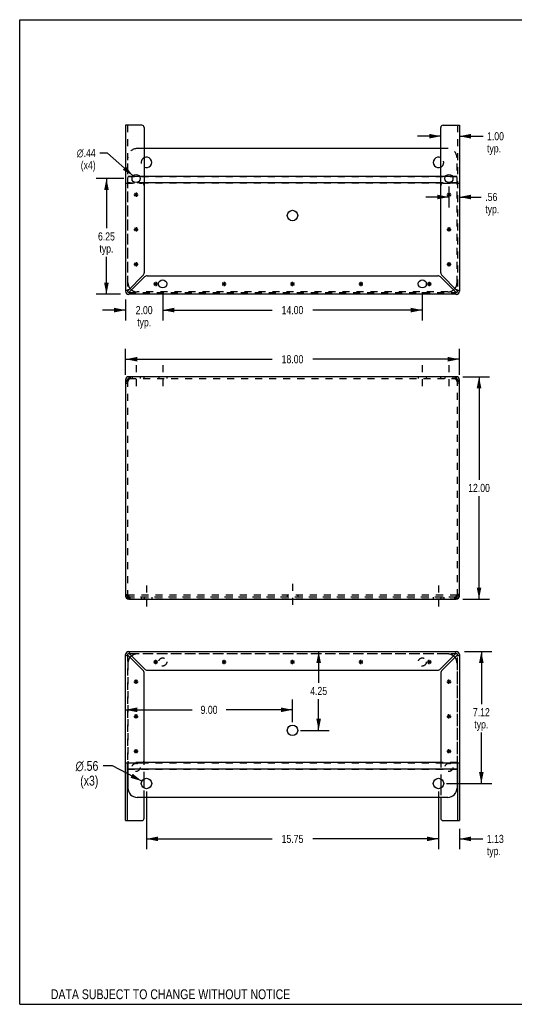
# Model space of a CAD drawing. Header units: inches. Extents: x 0 to 68.8, y 0 to 53.1.
# Tile 1 of 2: x 0 to 26.7, y 0 to 53.1. Entities that reach past the tile are written whole.
import ezdxf

# ---------------------------------------------------------------- set-up
doc = ezdxf.new("R2010")
doc.units = ezdxf.units.IN
doc.header["$LTSCALE"] = 3.78125
doc.header["$MEASUREMENT"] = 0
doc.linetypes.add('DASHED', pattern=[0.2, 0.1, -0.1])
doc.linetypes.add('HIDDEN', pattern=[0.2, 0.1, -0.1])
doc.layers.get('0').update_dxf_attribs({"linetype": 'CONTINUOUS'})
doc.layers.add('DEFAULT_2', color=8, linetype='HIDDEN')
doc.layers.add('DIMENSIONS', color=7, linetype='CONTINUOUS')
doc.styles.get("Standard").update_dxf_attribs({"font": 'txt', "width": 0.8})
doc.styles.add('TEXTSTYLE_1', font='gdt', dxfattribs={"width": 0.8})
doc.dimstyles.new('DIMSTYLE_1', dxfattribs={"dimtxt": 0.4375, "dimasz": 0.625, "dimexe": 0.09, "dimexo": 0.07, "dimgap": 0.035, "dimtad": 0, "dimtih": 1, "dimtoh": 1, "dimzin": 4, "dimdsep": 46, "dimtxsty": 'Standard', "dimblk": '_FILLED', "dimblk1": '_FILLED', "dimblk2": '_FILLED', "dimcen": 0.09, "dimadec": 0, "dimazin": 0, "dimtfac": 1, "dimtofl": 0, "dimtmove": 0, "dimatfit": 3, "dimldrblk": '_FILLED', "dimfxl": 0, "dimtolj": 1, "dimtzin": 4, "dimarcsym": 0})
doc.dimstyles.new('DIMSTYLE_2', dxfattribs={"dimtxt": 0.53125, "dimasz": 0.625, "dimexe": 0.09, "dimexo": 0.07, "dimgap": 0.09, "dimtad": 0, "dimtih": 1, "dimtoh": 1, "dimzin": 4, "dimdsep": 46, "dimtxsty": 'Standard', "dimblk": '_FILLED', "dimblk1": '_FILLED', "dimblk2": '_FILLED', "dimcen": 0.09, "dimadec": 0, "dimazin": 0, "dimtfac": 1, "dimtofl": 0, "dimtmove": 0, "dimatfit": 3, "dimldrblk": '_FILLED', "dimfxl": 0, "dimtolj": 1, "dimtzin": 4, "dimarcsym": 0})
doc.dimstyles.new('DIMSTYLE_3', dxfattribs={"dimtxt": 0.4375, "dimasz": 0.625, "dimexe": 0.09, "dimexo": 0.07, "dimgap": 0.09, "dimtad": 0, "dimtih": 1, "dimtoh": 1, "dimzin": 4, "dimdsep": 46, "dimtxsty": 'Standard', "dimblk": '_FILLED', "dimblk1": '_FILLED', "dimblk2": '_FILLED', "dimcen": 0.09, "dimadec": 0, "dimazin": 0, "dimtfac": 1, "dimtofl": 0, "dimtmove": 0, "dimatfit": 3, "dimldrblk": '_FILLED', "dimfxl": 0, "dimtolj": 1, "dimtzin": 4, "dimarcsym": 0})

# ---------------------------------------------------------------- blocks, each defined once
blk = doc.blocks.new('_FILLED')
at = {"color": 0, "linetype": 'ByBlock'}
blk.add_solid([(0, 0), (-1, 0.2), (-1, -0.2)], dxfattribs=at)
blk = doc.blocks.new('*D1')
at = {"layer": 'DIMENSIONS', "color": 2, "linetype": 'Continuous'}
for p, q in [((5.714, 33.958), (5.714, 35.367)), ((23.714, 33.958), (23.714, 35.367)), ((5.714, 34.805), (13.621, 34.805)), ((23.714, 34.805), (15.808, 34.805))]:
    blk.add_line(p, q, dxfattribs=at)
at = {"layer": 'DIMENSIONS', "color": 2, "linetype": 'Continuous', "xscale": 0.625, "yscale": 0.625, "zscale": 0.625, "rotation": 180}
blk.add_blockref('_FILLED', (5.714, 34.805), dxfattribs=at)
at = {"layer": 'DIMENSIONS', "color": 2, "linetype": 'Continuous', "xscale": 0.625, "yscale": 0.625, "zscale": 0.625}
blk.add_blockref('_FILLED', (23.714, 34.805), dxfattribs=at)
at = {"layer": 'DIMENSIONS', "color": 2, "linetype": 'Continuous', "insert": (14.714, 35.024), "char_height": 0.4375, "width": 1.75, "attachment_point": 2, "line_spacing_factor": 0.9}
blk.add_mtext('18.00', dxfattribs=at)
blk = doc.blocks.new('*D2')
at = {"layer": 'DIMENSIONS', "color": 2, "linetype": 'Continuous'}
for p, q in [((23.909, 33.861), (25.339, 33.861)), ((24.776, 33.861), (24.776, 28.299)), ((24.776, 21.861), (24.776, 27.424)), ((23.909, 21.861), (25.339, 21.861))]:
    blk.add_line(p, q, dxfattribs=at)
at = {"layer": 'DIMENSIONS', "color": 2, "linetype": 'Continuous', "xscale": 0.625, "yscale": 0.625, "zscale": 0.625}
for p, rotation in [((24.776, 33.861), 90), ((24.776, 21.861), 270)]:
    blk.add_blockref('_FILLED', p, dxfattribs=dict(at, rotation=rotation))
at = {"layer": 'DIMENSIONS', "color": 2, "linetype": 'Continuous', "insert": (24.776, 28.08), "char_height": 0.4375, "width": 1.75, "attachment_point": 2, "line_spacing_factor": 0.9}
blk.add_mtext('12.00', dxfattribs=at)
blk = doc.blocks.new('*D5')
at = {"layer": 'DIMENSIONS', "color": 2, "linetype": 'Continuous'}
for p, q in [((16.125, 19.033), (16.125, 17.345)), ((16.125, 14.782), (16.125, 16.47)), ((15.152, 14.782), (16.688, 14.782))]:
    blk.add_line(p, q, dxfattribs=at)
at = {"layer": 'DIMENSIONS', "color": 2, "linetype": 'Continuous', "xscale": 0.625, "yscale": 0.625, "zscale": 0.625}
for p, rotation in [((16.125, 19.033), 90), ((16.125, 14.782), 270)]:
    blk.add_blockref('_FILLED', p, dxfattribs=dict(at, rotation=rotation))
at = {"layer": 'DIMENSIONS', "color": 2, "linetype": 'Continuous', "insert": (16.125, 17.126), "char_height": 0.4375, "width": 1.4, "attachment_point": 2, "line_spacing_factor": 0.9}
blk.add_mtext('4.25', dxfattribs=at)
blk = doc.blocks.new('*D6')
at = {"layer": 'DIMENSIONS', "color": 2, "linetype": 'Continuous'}
for p, q in [((14.714, 15.219), (14.714, 16.452)), ((5.714, 15.89), (9.296, 15.89)), ((14.714, 15.89), (11.133, 15.89))]:
    blk.add_line(p, q, dxfattribs=at)
at = {"layer": 'DIMENSIONS', "color": 2, "linetype": 'Continuous', "xscale": 0.625, "yscale": 0.625, "zscale": 0.625, "rotation": 180}
blk.add_blockref('_FILLED', (5.714, 15.89), dxfattribs=at)
at = {"layer": 'DIMENSIONS', "color": 2, "linetype": 'Continuous', "xscale": 0.625, "yscale": 0.625, "zscale": 0.625}
blk.add_blockref('_FILLED', (14.714, 15.89), dxfattribs=at)
at = {"layer": 'DIMENSIONS', "color": 2, "linetype": 'Continuous', "insert": (10.214, 16.108), "char_height": 0.4375, "width": 1.4, "attachment_point": 2, "line_spacing_factor": 0.9}
blk.add_mtext('9.00', dxfattribs=at)
blk = doc.blocks.new('*D7')
at = {"layer": 'DIMENSIONS', "color": 2, "linetype": 'Continuous'}
for p, q in [((22.589, 11.477), (22.589, 8.362)), ((23.714, 9.472), (23.714, 8.362)), ((22.589, 8.925), (21.339, 8.925)), ((23.714, 8.925), (24.98, 8.925))]:
    blk.add_line(p, q, dxfattribs=at)
at = {"layer": 'DIMENSIONS', "color": 2, "linetype": 'Continuous', "xscale": 0.625, "yscale": 0.625, "zscale": 0.625}
blk.add_blockref('_FILLED', (22.589, 8.925), dxfattribs=at)
at = {"layer": 'DIMENSIONS', "color": 2, "linetype": 'Continuous', "xscale": 0.625, "yscale": 0.625, "zscale": 0.625, "rotation": 180}
blk.add_blockref('_FILLED', (23.714, 8.925), dxfattribs=at)
at = {"layer": 'DIMENSIONS', "color": 2, "linetype": 'Continuous', "insert": (25.199, 9.143), "char_height": 0.4375, "width": 1.4, "attachment_point": 1, "line_spacing_factor": 0.9}
blk.add_mtext('1.13\\Ptyp.', dxfattribs=at)
blk = doc.blocks.new('*D8')
at = {"layer": 'DIMENSIONS', "color": 2, "linetype": 'Continuous'}
for p, q in [((6.839, 11.477), (6.839, 8.362)), ((22.589, 11.477), (22.589, 8.362)), ((6.839, 8.925), (13.621, 8.925)), ((22.589, 8.925), (15.808, 8.925))]:
    blk.add_line(p, q, dxfattribs=at)
at = {"layer": 'DIMENSIONS', "color": 2, "linetype": 'Continuous', "xscale": 0.625, "yscale": 0.625, "zscale": 0.625, "rotation": 180}
blk.add_blockref('_FILLED', (6.839, 8.925), dxfattribs=at)
at = {"layer": 'DIMENSIONS', "color": 2, "linetype": 'Continuous', "xscale": 0.625, "yscale": 0.625, "zscale": 0.625}
blk.add_blockref('_FILLED', (22.589, 8.925), dxfattribs=at)
at = {"layer": 'DIMENSIONS', "color": 2, "linetype": 'Continuous', "insert": (14.714, 9.143), "char_height": 0.4375, "width": 1.75, "attachment_point": 2, "line_spacing_factor": 0.9}
blk.add_mtext('15.75', dxfattribs=at)
blk = doc.blocks.new('*D9')
at = {"layer": 'DIMENSIONS', "color": 2, "linetype": 'Continuous'}
for p, q in [((23.985, 19.033), (25.463, 19.033)), ((24.9, 19.033), (24.9, 16.197)), ((24.9, 11.914), (24.9, 14.666)), ((23.027, 11.914), (25.463, 11.914))]:
    blk.add_line(p, q, dxfattribs=at)
at = {"layer": 'DIMENSIONS', "color": 2, "linetype": 'Continuous', "xscale": 0.625, "yscale": 0.625, "zscale": 0.625}
for p, rotation in [((24.9, 19.033), 90), ((24.9, 11.914), 270)]:
    blk.add_blockref('_FILLED', p, dxfattribs=dict(at, rotation=rotation))
at = {"layer": 'DIMENSIONS', "color": 2, "linetype": 'Continuous', "insert": (24.9, 15.979), "char_height": 0.4375, "width": 1.4, "attachment_point": 2, "line_spacing_factor": 0.9}
blk.add_mtext('7.12\\Ptyp.', dxfattribs=at)
blk = doc.blocks.new('*D10')
at = {"layer": 'DIMENSIONS', "color": 2, "linetype": 'Continuous'}
for p, q in [((5, 12.864), (4.508, 12.864)), ((6.589, 12.043), (5, 12.864))]:
    blk.add_line(p, q, dxfattribs=at)
at = {"layer": 'DIMENSIONS', "color": 2, "linetype": 'Continuous', "xscale": 0.625, "yscale": 0.625, "zscale": 0.625, "rotation": 332.6934381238}
blk.add_blockref('_FILLED', (6.589, 12.043), dxfattribs=at)
at = {"layer": 'DIMENSIONS', "color": 2, "linetype": 'Continuous', "insert": (4.243, 13.13), "char_height": 0.53125, "width": 1.98333, "attachment_point": 3, "line_spacing_factor": 0.9, "style": 'TEXTSTYLE_1'}
blk.add_mtext('{\\Fgdt;n}\\Ftxt;.56\\P(x3)', dxfattribs=at)
blk = doc.blocks.new('*D11')
at = {"layer": 'DIMENSIONS', "color": 2, "linetype": 'Continuous'}
for p, q in [((5.621, 44.557), (4.117, 44.557)), ((4.679, 44.557), (4.679, 41.869)), ((4.679, 38.307), (4.679, 40.338)), ((5.443, 38.307), (4.117, 38.307))]:
    blk.add_line(p, q, dxfattribs=at)
at = {"layer": 'DIMENSIONS', "color": 2, "linetype": 'Continuous', "xscale": 0.625, "yscale": 0.625, "zscale": 0.625}
for p, rotation in [((4.679, 44.557), 90), ((4.679, 38.307), 270)]:
    blk.add_blockref('_FILLED', p, dxfattribs=dict(at, rotation=rotation))
at = {"layer": 'DIMENSIONS', "color": 2, "linetype": 'Continuous', "insert": (4.679, 41.65), "char_height": 0.4375, "width": 1.4, "attachment_point": 2, "line_spacing_factor": 0.9}
blk.add_mtext('6.25\\Ptyp.', dxfattribs=at)
blk = doc.blocks.new('*D12')
at = {"layer": 'DIMENSIONS', "color": 2, "linetype": 'Continuous'}
for p, q in [((7.714, 38.432), (7.714, 36.893)), ((5.714, 38.036), (5.714, 36.893)), ((5.714, 37.455), (4.464, 37.455)), ((7.714, 37.455), (8.964, 37.455))]:
    blk.add_line(p, q, dxfattribs=at)
at = {"layer": 'DIMENSIONS', "color": 2, "linetype": 'Continuous', "xscale": 0.625, "yscale": 0.625, "zscale": 0.625}
blk.add_blockref('_FILLED', (5.714, 37.455), dxfattribs=at)
at = {"layer": 'DIMENSIONS', "color": 2, "linetype": 'Continuous', "xscale": 0.625, "yscale": 0.625, "zscale": 0.625, "rotation": 180}
blk.add_blockref('_FILLED', (7.714, 37.455), dxfattribs=at)
at = {"layer": 'DIMENSIONS', "color": 2, "linetype": 'Continuous', "insert": (6.714, 37.674), "char_height": 0.4375, "width": 1.4, "attachment_point": 2, "line_spacing_factor": 0.9}
blk.add_mtext('2.00\\Ptyp.', dxfattribs=at)
blk = doc.blocks.new('*D13')
at = {"layer": 'DIMENSIONS', "color": 2, "linetype": 'Continuous'}
for p, q in [((7.714, 38.432), (7.714, 36.893)), ((21.714, 38.432), (21.714, 36.893)), ((7.714, 37.455), (13.621, 37.455)), ((21.714, 37.455), (15.808, 37.455))]:
    blk.add_line(p, q, dxfattribs=at)
at = {"layer": 'DIMENSIONS', "color": 2, "linetype": 'Continuous', "xscale": 0.625, "yscale": 0.625, "zscale": 0.625, "rotation": 180}
blk.add_blockref('_FILLED', (7.714, 37.455), dxfattribs=at)
at = {"layer": 'DIMENSIONS', "color": 2, "linetype": 'Continuous', "xscale": 0.625, "yscale": 0.625, "zscale": 0.625}
blk.add_blockref('_FILLED', (21.714, 37.455), dxfattribs=at)
at = {"layer": 'DIMENSIONS', "color": 2, "linetype": 'Continuous', "insert": (14.714, 37.674), "char_height": 0.4375, "width": 1.75, "attachment_point": 2, "line_spacing_factor": 0.9}
blk.add_mtext('14.00', dxfattribs=at)
blk = doc.blocks.new('*D14')
at = {"layer": 'DIMENSIONS', "color": 2, "linetype": 'Continuous'}
for p, q in [((23.152, 44.119), (23.152, 42.995)), ((23.152, 43.558), (21.902, 43.558)), ((23.714, 43.558), (24.894, 43.558))]:
    blk.add_line(p, q, dxfattribs=at)
at = {"layer": 'DIMENSIONS', "color": 2, "linetype": 'Continuous', "xscale": 0.625, "yscale": 0.625, "zscale": 0.625}
blk.add_blockref('_FILLED', (23.152, 43.558), dxfattribs=at)
at = {"layer": 'DIMENSIONS', "color": 2, "linetype": 'Continuous', "xscale": 0.625, "yscale": 0.625, "zscale": 0.625, "rotation": 180}
blk.add_blockref('_FILLED', (23.714, 43.558), dxfattribs=at)
at = {"layer": 'DIMENSIONS', "color": 2, "linetype": 'Continuous', "insert": (25.113, 43.777), "char_height": 0.4375, "width": 1.4, "attachment_point": 1, "line_spacing_factor": 0.9}
blk.add_mtext('.56\\Ptyp.', dxfattribs=at)
blk = doc.blocks.new('*D15')
at = {"layer": 'DIMENSIONS', "color": 2, "linetype": 'Continuous'}
for p, q in [((22.714, 46.838), (21.464, 46.838)), ((23.714, 46.838), (24.991, 46.838))]:
    blk.add_line(p, q, dxfattribs=at)
at = {"layer": 'DIMENSIONS', "color": 2, "linetype": 'Continuous', "xscale": 0.625, "yscale": 0.625, "zscale": 0.625}
blk.add_blockref('_FILLED', (22.714, 46.838), dxfattribs=at)
at = {"layer": 'DIMENSIONS', "color": 2, "linetype": 'Continuous', "xscale": 0.625, "yscale": 0.625, "zscale": 0.625, "rotation": 180}
blk.add_blockref('_FILLED', (23.714, 46.838), dxfattribs=at)
at = {"layer": 'DIMENSIONS', "color": 2, "linetype": 'Continuous', "insert": (25.209, 47.056), "char_height": 0.4375, "width": 1.4, "attachment_point": 1, "line_spacing_factor": 0.9}
blk.add_mtext('1.00\\Ptyp.', dxfattribs=at)
blk = doc.blocks.new('*D16')
at = {"layer": 'DIMENSIONS', "color": 2, "linetype": 'Continuous'}
for p, q in [((4.735, 45.931), (4.316, 45.931)), ((6.114, 44.702), (4.735, 45.931))]:
    blk.add_line(p, q, dxfattribs=at)
at = {"layer": 'DIMENSIONS', "color": 2, "linetype": 'Continuous', "xscale": 0.625, "yscale": 0.625, "zscale": 0.625, "rotation": 318.2856607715}
blk.add_blockref('_FILLED', (6.114, 44.702), dxfattribs=at)
at = {"layer": 'DIMENSIONS', "color": 2, "linetype": 'Continuous', "insert": (4.097, 46.15), "char_height": 0.4375, "width": 1.63333, "attachment_point": 3, "line_spacing_factor": 0.9, "style": 'TEXTSTYLE_1'}
blk.add_mtext('{\\Fgdt;n}\\Ftxt;.44\\P(x4)', dxfattribs=at)

msp = doc.modelspace()

# ---------------------------------------------------------------- linework, layer by layer
at = {"color": 7, "linetype": 'Continuous'}
for p, q in [((0, 0), (0, 53.125)), ((0, 53.125), (68.75, 53.125)), ((5.81, 38.473), (5.818, 38.473)), ((5.881, 38.411), (5.881, 38.402)), ((23.548, 38.402), (23.548, 38.411)), ((23.61, 38.473), (23.619, 38.473)), ((5.714, 33.695), (5.818, 33.695)), ((5.881, 33.861), (5.881, 33.757)), ((5.9, 33.757), (5.881, 33.757)), ((23.548, 33.757), (23.529, 33.757)), ((23.548, 33.861), (23.548, 33.757)), ((23.61, 33.695), (23.714, 33.695)), ((5.818, 22.028), (5.714, 22.028)), ((5.839, 21.981), (5.839, 22.054)), ((5.881, 21.861), (5.881, 21.965)), ((5.881, 21.965), (5.9, 21.965)), ((23.529, 21.965), (23.548, 21.965)), ((23.548, 21.861), (23.548, 21.965)), ((23.589, 21.981), (23.589, 22.054)), ((23.714, 22.028), (23.61, 22.028)), ((5.818, 18.867), (5.81, 18.867)), ((5.881, 18.938), (5.881, 18.929)), ((23.548, 18.929), (23.548, 18.938)), ((23.619, 18.867), (23.61, 18.867)), ((7.224, 18.471), (7.454, 18.471)), ((7.258, 18.389), (7.421, 18.552)), ((7.421, 18.389), (7.258, 18.552)), ((7.339, 18.356), (7.339, 18.586)), ((10.912, 18.471), (11.142, 18.471)), ((10.946, 18.389), (11.108, 18.552)), ((11.108, 18.389), (10.946, 18.552)), ((11.027, 18.356), (11.027, 18.586)), ((14.599, 18.471), (14.829, 18.471)), ((14.633, 18.389), (14.796, 18.552)), ((14.796, 18.389), (14.633, 18.552)), ((14.714, 18.356), (14.714, 18.586)), ((18.287, 18.471), (18.517, 18.471)), ((18.321, 18.389), (18.483, 18.552)), ((18.483, 18.389), (18.321, 18.552)), ((18.402, 18.356), (18.402, 18.586)), ((21.974, 18.471), (22.204, 18.471)), ((22.008, 18.389), (22.171, 18.552)), ((22.008, 18.552), (22.171, 18.389)), ((22.089, 18.356), (22.089, 18.586)), ((6.162, 17.408), (6.392, 17.408)), ((6.196, 17.327), (6.358, 17.489)), ((6.358, 17.327), (6.196, 17.489)), ((6.277, 17.293), (6.277, 17.523)), ((23.037, 17.408), (23.267, 17.408)), ((23.071, 17.327), (23.233, 17.489)), ((23.071, 17.489), (23.233, 17.327)), ((23.152, 17.293), (23.152, 17.523)), ((6.162, 15.533), (6.392, 15.533)), ((6.196, 15.452), (6.358, 15.614)), ((6.358, 15.452), (6.196, 15.614)), ((6.277, 15.418), (6.277, 15.648)), ((23.037, 15.533), (23.267, 15.533)), ((23.071, 15.452), (23.233, 15.614)), ((23.071, 15.614), (23.233, 15.452)), ((23.152, 15.418), (23.152, 15.648)), ((6.162, 13.658), (6.392, 13.658)), ((6.358, 13.577), (6.196, 13.739)), ((6.196, 13.577), (6.358, 13.739)), ((6.277, 13.543), (6.277, 13.773)), ((23.037, 13.658), (23.267, 13.658)), ((23.071, 13.739), (23.233, 13.577)), ((23.071, 13.577), (23.233, 13.739)), ((23.152, 13.543), (23.152, 13.773)), ((5.818, 9.91), (5.818, 13.033)), ((5.839, 13.033), (5.839, 11.664)), ((22.791, 13.043), (6.638, 13.043)), ((23.589, 13.033), (23.589, 11.664)), ((23.61, 13.033), (23.61, 9.91)), ((23.589, 12.694), (5.839, 12.694)), ((6.714, 11.663), (6.714, 12.166)), ((22.714, 12.166), (22.714, 11.663)), ((23.089, 11.164), (6.339, 11.164)), ((6.714, 10.035), (6.714, 11.164)), ((22.714, 11.164), (22.714, 10.035)), ((5.714, 9.91), (6.589, 9.91)), ((22.839, 9.91), (23.714, 9.91)), ((0, 0), (68.75, 0))]:
    msp.add_line(p, q, dxfattribs=at)
at = {"color": 3, "linetype": 'Continuous'}
for p, q in [((5.714, 47.43), (5.714, 38.473)), ((6.589, 47.43), (5.714, 47.43)), ((6.714, 47.305), (6.714, 39.474)), ((22.714, 39.474), (22.714, 47.305)), ((22.839, 47.43), (23.714, 47.43)), ((23.714, 47.43), (23.714, 38.473)), ((22.714, 46.175), (6.714, 46.175)), ((6.461, 44.673), (6.092, 44.673)), ((22.714, 44.673), (6.714, 44.673)), ((23.336, 44.673), (22.967, 44.673)), ((22.714, 44.324), (6.714, 44.324)), ((6.65, 39.318), (5.881, 38.549)), ((23.548, 38.549), (22.779, 39.318)), ((5.957, 38.473), (6.726, 39.242)), ((6.882, 39.307), (22.547, 39.307)), ((22.703, 39.242), (23.472, 38.473)), ((23.548, 38.307), (5.881, 38.307)), ((5.714, 33.695), (5.714, 22.028)), ((5.859, 33.681), (5.838, 33.667)), ((5.881, 33.695), (5.859, 33.681)), ((23.548, 33.861), (5.881, 33.861)), ((5.881, 33.695), (5.888, 33.721)), ((23.54, 33.721), (23.548, 33.695)), ((23.57, 33.681), (23.548, 33.695)), ((23.591, 33.667), (23.57, 33.681)), ((23.714, 22.028), (23.714, 33.695)), ((5.838, 22.055), (5.859, 22.041)), ((5.859, 22.041), (5.881, 22.028)), ((5.888, 22.002), (5.881, 22.028)), ((5.881, 21.861), (23.548, 21.861)), ((23.548, 22.028), (23.54, 22.002)), ((23.548, 22.028), (23.57, 22.041)), ((23.57, 22.041), (23.591, 22.055)), ((5.714, 9.91), (5.714, 18.867)), ((5.881, 19.033), (23.548, 19.033)), ((5.881, 18.79), (6.65, 18.021)), ((6.726, 18.097), (5.957, 18.867)), ((23.472, 18.867), (22.703, 18.097)), ((22.779, 18.021), (23.548, 18.79)), ((23.714, 18.867), (23.714, 9.91)), ((6.714, 13.158), (6.714, 17.866)), ((6.882, 18.033), (22.547, 18.033)), ((22.714, 17.866), (22.714, 13.158)), ((5.714, 13.033), (6.589, 13.033)), ((22.839, 13.033), (23.714, 13.033))]:
    msp.add_line(p, q, dxfattribs=at)
at = {"color": 2, "linetype": 'DASHED'}
for p, q in [((6.277, 34.486), (6.277, 33.132)), ((7.714, 34.486), (7.714, 33.132)), ((21.714, 34.486), (21.714, 33.132)), ((23.152, 34.486), (23.152, 33.132)), ((6.839, 22.593), (6.839, 21.239)), ((14.714, 22.694), (14.714, 21.34)), ((22.589, 22.593), (22.589, 21.239))]:
    msp.add_line(p, q, dxfattribs=at)
at = {"color": 3, "linetype": 'Continuous'}
for points in [[(5.805, 38.526), (5.783, 38.519), (5.763, 38.511), (5.746, 38.504), (5.733, 38.496), (5.723, 38.488), (5.716, 38.481), (5.714, 38.473)], [(5.881, 38.549), (5.855, 38.542), (5.829, 38.534), (5.805, 38.526)], [(5.881, 38.307), (5.888, 38.309), (5.896, 38.315), (5.904, 38.325), (5.911, 38.338), (5.919, 38.355), (5.927, 38.375), (5.934, 38.397)], [(5.934, 38.397), (5.942, 38.422), (5.949, 38.447), (5.957, 38.473)], [(23.472, 38.473), (23.479, 38.447), (23.487, 38.422), (23.495, 38.397)], [(23.495, 38.397), (23.502, 38.375), (23.51, 38.355), (23.517, 38.338), (23.525, 38.325), (23.533, 38.315), (23.54, 38.309), (23.548, 38.307)], [(23.624, 38.526), (23.599, 38.534), (23.574, 38.542), (23.548, 38.549)], [(23.714, 38.473), (23.712, 38.481), (23.706, 38.488), (23.696, 38.496), (23.683, 38.504), (23.666, 38.511), (23.646, 38.519), (23.624, 38.526)], [(5.763, 33.612), (5.749, 33.626), (5.737, 33.64), (5.727, 33.654), (5.72, 33.667), (5.716, 33.681), (5.714, 33.695)], [(5.798, 33.64), (5.78, 33.626), (5.763, 33.612)], [(5.838, 33.667), (5.817, 33.654), (5.798, 33.64)], [(5.888, 33.721), (5.896, 33.746), (5.904, 33.77), (5.911, 33.793), (5.919, 33.812)], [(5.919, 33.812), (5.927, 33.829), (5.934, 33.843)], [(5.934, 33.843), (5.942, 33.853), (5.949, 33.859), (5.957, 33.861)], [(23.472, 33.861), (23.479, 33.859), (23.487, 33.853), (23.495, 33.843)], [(23.495, 33.843), (23.502, 33.829), (23.51, 33.812)], [(23.51, 33.812), (23.517, 33.793), (23.525, 33.77), (23.533, 33.746), (23.54, 33.721)], [(23.631, 33.64), (23.612, 33.654), (23.591, 33.667)], [(23.666, 33.612), (23.649, 33.626), (23.631, 33.64)], [(23.714, 33.695), (23.713, 33.681), (23.709, 33.667), (23.702, 33.654), (23.692, 33.64), (23.68, 33.626), (23.666, 33.612)], [(5.714, 22.028), (5.716, 22.041), (5.72, 22.055), (5.727, 22.069), (5.737, 22.083), (5.749, 22.096), (5.763, 22.11)], [(5.763, 22.11), (5.78, 22.096), (5.798, 22.083)], [(5.798, 22.083), (5.817, 22.069), (5.838, 22.055)], [(5.919, 21.91), (5.911, 21.93), (5.904, 21.952), (5.896, 21.976), (5.888, 22.002)], [(5.934, 21.879), (5.927, 21.893), (5.919, 21.91)], [(5.957, 21.861), (5.949, 21.863), (5.942, 21.869), (5.934, 21.879)], [(23.495, 21.879), (23.487, 21.869), (23.479, 21.863), (23.472, 21.861)], [(23.51, 21.91), (23.502, 21.893), (23.495, 21.879)], [(23.54, 22.002), (23.533, 21.976), (23.525, 21.952), (23.517, 21.93), (23.51, 21.91)], [(23.591, 22.055), (23.612, 22.069), (23.631, 22.083)], [(23.631, 22.083), (23.649, 22.096), (23.666, 22.11)], [(23.666, 22.11), (23.68, 22.096), (23.692, 22.083), (23.702, 22.069), (23.709, 22.055), (23.713, 22.041), (23.714, 22.028)], [(5.714, 18.867), (5.716, 18.859), (5.723, 18.851), (5.733, 18.844), (5.746, 18.836), (5.763, 18.828), (5.783, 18.821), (5.805, 18.813)], [(5.805, 18.813), (5.829, 18.806), (5.855, 18.798), (5.881, 18.79)], [(5.934, 18.942), (5.927, 18.964), (5.919, 18.984), (5.911, 19.001), (5.904, 19.015), (5.896, 19.025), (5.888, 19.031), (5.881, 19.033)], [(5.957, 18.867), (5.949, 18.893), (5.942, 18.918), (5.934, 18.942)], [(23.495, 18.942), (23.487, 18.918), (23.479, 18.893), (23.472, 18.867)], [(23.548, 19.033), (23.54, 19.031), (23.533, 19.025), (23.525, 19.015), (23.517, 19.001), (23.51, 18.984), (23.502, 18.964), (23.495, 18.942)], [(23.548, 18.79), (23.574, 18.798), (23.599, 18.806), (23.624, 18.813)], [(23.624, 18.813), (23.646, 18.821), (23.666, 18.828), (23.683, 18.836), (23.696, 18.844), (23.706, 18.851), (23.712, 18.859), (23.714, 18.867)]]:
    msp.add_lwpolyline(points, dxfattribs=at)
at = {"color": 7, "linetype": 'Continuous'}
for points in [[(5.881, 38.549), (5.871, 38.542), (5.862, 38.534), (5.852, 38.526), (5.844, 38.519), (5.837, 38.511), (5.83, 38.504), (5.825, 38.496), (5.821, 38.488), (5.819, 38.481), (5.818, 38.473)], [(5.881, 38.411), (5.888, 38.411), (5.896, 38.414), (5.904, 38.417), (5.911, 38.423), (5.919, 38.429)], [(5.919, 38.429), (5.927, 38.436), (5.934, 38.445), (5.942, 38.454), (5.949, 38.463), (5.957, 38.473)], [(23.472, 38.473), (23.479, 38.463), (23.487, 38.454), (23.495, 38.445), (23.502, 38.436), (23.51, 38.429), (23.517, 38.423), (23.525, 38.417), (23.533, 38.414), (23.54, 38.411), (23.548, 38.411)], [(23.592, 38.511), (23.585, 38.519), (23.576, 38.526), (23.567, 38.534), (23.558, 38.542), (23.548, 38.549)], [(23.61, 38.473), (23.61, 38.481), (23.607, 38.488), (23.604, 38.496), (23.598, 38.504), (23.592, 38.511)], [(5.822, 33.657), (5.821, 33.667), (5.819, 33.681), (5.818, 33.695)], [(23.61, 33.695), (23.61, 33.681), (23.608, 33.667)], [(5.818, 22.028), (5.819, 22.041), (5.821, 22.055)], [(23.606, 22.065), (23.608, 22.055), (23.61, 22.041), (23.61, 22.028)], [(5.818, 18.867), (5.819, 18.859), (5.821, 18.851), (5.825, 18.844), (5.83, 18.836), (5.837, 18.828)], [(5.837, 18.828), (5.844, 18.821), (5.852, 18.813), (5.862, 18.806), (5.871, 18.798), (5.881, 18.79)], [(5.957, 18.867), (5.949, 18.876), (5.942, 18.886), (5.934, 18.895), (5.927, 18.903), (5.919, 18.911), (5.911, 18.917), (5.904, 18.922), (5.896, 18.926), (5.888, 18.928), (5.881, 18.929)], [(23.51, 18.911), (23.502, 18.903), (23.495, 18.895), (23.487, 18.886), (23.479, 18.876), (23.472, 18.867)], [(23.548, 18.929), (23.54, 18.928), (23.533, 18.926), (23.525, 18.922), (23.517, 18.917), (23.51, 18.911)], [(23.548, 18.79), (23.558, 18.798), (23.567, 18.806), (23.576, 18.813), (23.585, 18.821), (23.592, 18.828), (23.598, 18.836), (23.604, 18.844), (23.607, 18.851), (23.61, 18.859), (23.61, 18.867)]]:
    msp.add_lwpolyline(points, dxfattribs=at)
at = {"color": 3, "linetype": 'Continuous'}
for centre, radius in [((6.277, 44.557), 0.219), ((23.152, 44.557), 0.219), ((14.714, 42.558), 0.281), ((7.714, 38.869), 0.219), ((21.714, 38.869), 0.219)]:
    msp.add_circle(centre, radius, dxfattribs=at)
at = {"color": 7, "linetype": 'Continuous'}
for centre in [(14.714, 14.782), (6.839, 11.914), (22.589, 11.914)]:
    msp.add_circle(centre, 0.281, dxfattribs=at)
at = {"color": 3, "linetype": 'Continuous'}
for centre, radius, start, end in [((6.589, 47.305), 0.125, 0, 90), ((22.839, 47.305), 0.125, 90, 180), ((6.839, 45.425), 0.281, 243.5695, 116.4305), ((22.589, 45.425), 0.281, 63.5695, 296.4305), ((6.494, 39.474), 0.22, 315, 360), ((22.934, 39.474), 0.22, 180, 225), ((6.882, 39.087), 0.22, 90, 135), ((22.547, 39.087), 0.22, 45, 90), ((5.881, 38.473), 0.167, 180, 270), ((6.339, 38.933), 0.5, 218.9378, 231.304), ((23.089, 38.933), 0.5, 308.696, 321.0622), ((23.548, 38.473), 0.167, 270, 360), ((5.881, 33.695), 0.167, 90, 180), ((23.548, 33.695), 0.167, 0, 90), ((5.881, 22.028), 0.167, 180, 270), ((23.548, 22.028), 0.167, 270, 360), ((5.881, 18.867), 0.167, 90, 180), ((23.548, 18.867), 0.167, 0, 90), ((6.882, 18.253), 0.22, 225, 270), ((22.547, 18.253), 0.22, 270, 315), ((6.494, 17.866), 0.22, 0, 45), ((22.934, 17.866), 0.22, 135, 180), ((6.589, 13.158), 0.125, 270, 360), ((22.839, 13.158), 0.125, 180, 270)]:
    msp.add_arc(centre, radius, start, end, dxfattribs=at)
at = {"color": 7, "linetype": 'Continuous'}
for centre, radius, start, end in [((5.881, 38.473), 0.0625, 180, 270), ((23.548, 38.473), 0.0625, 270, 360), ((5.881, 33.695), 0.0625, 90, 180), ((23.548, 33.695), 0.0625, 0, 90), ((5.881, 22.028), 0.0625, 180, 270), ((23.548, 22.028), 0.0625, 270, 360), ((5.881, 18.867), 0.0625, 90, 180), ((6.339, 18.407), 0.5, 128.696, 141.0622), ((23.089, 18.407), 0.5, 38.9378, 51.304), ((23.548, 18.867), 0.0625, 0, 90), ((6.339, 11.664), 0.5, 180, 270), ((23.089, 11.664), 0.5, 270, 360), ((6.589, 10.035), 0.125, 270, 360), ((22.839, 10.035), 0.125, 180, 270)]:
    msp.add_arc(centre, radius, start, end, dxfattribs=at)
at = {"layer": 'DEFAULT_2', "color": 8, "linetype": 'HIDDEN'}
for p, q in [((5.818, 47.43), (5.818, 38.473)), ((23.61, 47.43), (23.61, 38.473)), ((6.714, 46.175), (6.339, 46.175)), ((23.089, 46.175), (22.714, 46.175)), ((5.839, 38.933), (5.839, 45.675)), ((23.589, 38.933), (23.589, 45.675)), ((6.092, 44.673), (5.839, 44.673)), ((23.589, 44.646), (5.839, 44.646)), ((6.714, 44.673), (6.461, 44.673)), ((22.967, 44.673), (22.714, 44.673)), ((23.589, 44.673), (23.336, 44.673)), ((5.714, 44.307), (6.589, 44.307)), ((6.714, 44.324), (5.839, 44.324)), ((23.589, 44.297), (5.839, 44.297)), ((23.589, 44.324), (22.714, 44.324)), ((22.839, 44.307), (23.714, 44.307)), ((6.162, 43.682), (6.392, 43.682)), ((6.196, 43.6), (6.358, 43.763)), ((6.358, 43.6), (6.196, 43.763)), ((6.277, 43.797), (6.277, 43.567)), ((23.037, 43.682), (23.267, 43.682)), ((23.071, 43.6), (23.233, 43.763)), ((23.233, 43.6), (23.071, 43.763)), ((23.152, 43.797), (23.152, 43.567)), ((6.162, 41.807), (6.392, 41.807)), ((6.358, 41.725), (6.196, 41.888)), ((6.196, 41.725), (6.358, 41.888)), ((6.277, 41.922), (6.277, 41.692)), ((23.037, 41.807), (23.267, 41.807)), ((23.233, 41.725), (23.071, 41.888)), ((23.071, 41.725), (23.233, 41.888)), ((23.152, 41.922), (23.152, 41.692)), ((6.162, 39.932), (6.392, 39.932)), ((6.358, 39.85), (6.196, 40.013)), ((6.196, 39.85), (6.358, 40.013)), ((6.277, 40.047), (6.277, 39.817)), ((23.037, 39.932), (23.267, 39.932)), ((23.233, 39.85), (23.071, 40.013)), ((23.071, 39.85), (23.233, 40.013)), ((23.152, 40.047), (23.152, 39.817)), ((7.224, 38.869), (7.454, 38.869)), ((7.421, 38.788), (7.258, 38.95)), ((7.258, 38.788), (7.421, 38.95)), ((7.339, 38.984), (7.339, 38.754)), ((10.912, 38.869), (11.142, 38.869)), ((11.108, 38.788), (10.946, 38.95)), ((10.946, 38.788), (11.108, 38.95)), ((11.027, 38.984), (11.027, 38.754)), ((14.599, 38.869), (14.829, 38.869)), ((14.796, 38.788), (14.633, 38.95)), ((14.633, 38.788), (14.796, 38.95)), ((14.714, 38.754), (14.714, 38.984)), ((18.287, 38.869), (18.517, 38.869)), ((18.483, 38.788), (18.321, 38.95)), ((18.321, 38.788), (18.483, 38.95)), ((18.402, 38.984), (18.402, 38.754)), ((21.974, 38.869), (22.204, 38.869)), ((22.171, 38.788), (22.008, 38.95)), ((22.008, 38.788), (22.171, 38.95)), ((22.089, 38.984), (22.089, 38.754)), ((5.881, 38.411), (23.548, 38.411)), ((23.089, 38.433), (6.339, 38.433)), ((5.714, 33.521), (5.818, 33.521)), ((5.763, 33.612), (5.837, 33.612)), ((5.818, 33.695), (5.818, 22.028)), ((5.9, 33.757), (23.529, 33.757)), ((5.957, 33.861), (5.957, 33.757)), ((6.058, 33.861), (6.058, 33.757)), ((6.496, 33.861), (6.496, 33.757)), ((6.714, 33.757), (6.714, 33.861)), ((7.496, 33.861), (7.496, 33.757)), ((7.933, 33.861), (7.933, 33.757)), ((21.496, 33.861), (21.496, 33.757)), ((21.933, 33.861), (21.933, 33.757)), ((22.714, 33.757), (22.714, 33.861)), ((22.933, 33.861), (22.933, 33.757)), ((23.371, 33.861), (23.371, 33.757)), ((23.472, 33.861), (23.472, 33.757)), ((23.666, 33.612), (23.592, 33.612)), ((23.61, 22.028), (23.61, 33.695)), ((23.714, 33.521), (23.61, 33.521)), ((5.714, 22.11), (5.837, 22.11)), ((5.839, 22.054), (5.839, 22.069)), ((23.589, 22.069), (5.839, 22.069)), ((5.839, 21.864), (5.839, 21.981)), ((23.589, 21.968), (5.839, 21.968)), ((5.881, 21.965), (5.839, 21.965)), ((23.589, 21.864), (5.839, 21.864)), ((23.529, 21.965), (5.9, 21.965)), ((5.957, 21.861), (5.957, 21.965)), ((6.558, 21.968), (6.558, 21.864)), ((6.714, 21.965), (6.714, 21.861)), ((7.121, 21.968), (7.121, 21.864)), ((14.433, 22.069), (14.433, 21.965)), ((14.996, 22.069), (14.996, 21.965)), ((22.308, 21.968), (22.308, 21.864)), ((22.714, 21.965), (22.714, 21.861)), ((22.871, 21.968), (22.871, 21.864)), ((23.472, 21.861), (23.472, 21.965)), ((23.589, 21.965), (23.548, 21.965)), ((23.589, 22.054), (23.589, 22.069)), ((23.589, 21.864), (23.589, 21.981)), ((23.714, 22.11), (23.592, 22.11)), ((5.818, 18.867), (5.818, 13.033)), ((5.881, 18.929), (23.548, 18.929)), ((23.089, 18.907), (6.339, 18.907)), ((23.61, 13.033), (23.61, 18.867)), ((5.839, 18.407), (5.839, 13.033)), ((23.589, 18.407), (23.589, 13.033)), ((6.638, 13.043), (5.839, 13.043)), ((23.589, 13.016), (5.839, 13.016)), ((6.714, 12.166), (6.714, 13.158)), ((22.714, 13.158), (22.714, 12.166)), ((23.589, 13.043), (22.791, 13.043)), ((23.589, 12.667), (5.839, 12.667)), ((6.714, 11.164), (6.714, 11.663)), ((22.714, 11.663), (22.714, 11.164))]:
    msp.add_line(p, q, dxfattribs=at)
for points in [[(5.837, 33.612), (5.831, 33.626), (5.827, 33.64), (5.823, 33.654), (5.822, 33.657)], [(5.881, 33.695), (5.873, 33.681), (5.865, 33.667), (5.857, 33.654), (5.85, 33.64), (5.843, 33.626), (5.837, 33.612)], [(5.881, 33.695), (5.888, 33.704), (5.896, 33.714), (5.904, 33.723), (5.911, 33.731), (5.919, 33.739), (5.927, 33.745), (5.934, 33.75), (5.942, 33.754), (5.949, 33.756), (5.957, 33.757)], [(23.472, 33.757), (23.479, 33.756), (23.487, 33.754), (23.495, 33.75), (23.502, 33.745), (23.51, 33.739), (23.517, 33.731), (23.525, 33.723), (23.533, 33.714), (23.54, 33.704), (23.548, 33.695)], [(23.592, 33.612), (23.586, 33.626), (23.579, 33.64), (23.572, 33.654), (23.564, 33.667), (23.556, 33.681), (23.548, 33.695)], [(23.608, 33.667), (23.606, 33.654), (23.602, 33.64), (23.597, 33.626), (23.592, 33.612)], [(5.821, 22.055), (5.823, 22.069), (5.827, 22.083), (5.831, 22.096), (5.837, 22.11)], [(5.837, 22.11), (5.843, 22.096), (5.85, 22.083), (5.857, 22.069), (5.865, 22.055), (5.873, 22.041), (5.881, 22.028)], [(5.957, 21.965), (5.949, 21.966), (5.942, 21.968), (5.934, 21.972), (5.927, 21.977), (5.919, 21.983), (5.911, 21.991), (5.904, 21.999), (5.896, 22.008), (5.888, 22.018), (5.881, 22.028)], [(23.548, 22.028), (23.54, 22.018), (23.533, 22.008), (23.525, 21.999), (23.517, 21.991), (23.51, 21.983), (23.502, 21.977), (23.495, 21.972), (23.487, 21.968), (23.479, 21.966), (23.472, 21.965)], [(23.548, 22.028), (23.556, 22.041), (23.564, 22.055), (23.572, 22.069), (23.579, 22.083), (23.586, 22.096), (23.592, 22.11)], [(23.592, 22.11), (23.597, 22.096), (23.602, 22.083), (23.606, 22.069), (23.606, 22.065)]]:
    msp.add_lwpolyline(points, dxfattribs=at)
for centre in [(7.714, 18.471), (21.714, 18.471), (6.277, 12.783), (23.152, 12.783)]:
    msp.add_circle(centre, 0.219, dxfattribs=at)
for centre, radius, start, end in [((6.339, 45.675), 0.5, 90, 180), ((23.089, 45.675), 0.5, 0, 90), ((6.839, 45.425), 0.281, 116.4305, 243.5695), ((22.589, 45.425), 0.281, 296.4305, 63.5695), ((6.589, 44.182), 0.125, 0, 90), ((22.839, 44.182), 0.125, 90, 180), ((6.339, 38.933), 0.5, 180, 218.9378), ((23.089, 38.933), 0.5, 321.0622, 360), ((6.339, 38.933), 0.5, 231.304, 270), ((23.089, 38.933), 0.5, 270, 308.696), ((6.339, 18.407), 0.5, 141.0622, 180), ((6.339, 18.407), 0.5, 90, 128.696), ((23.089, 18.407), 0.5, 51.304, 90), ((23.089, 18.407), 0.5, 0, 38.9378)]:
    msp.add_arc(centre, radius, start, end, dxfattribs=at)

# ---------------------------------------------------------------- texts
at = {"layer": 'DIMENSIONS', "color": 2, "linetype": 'Continuous', "insert": (8.136, 0.809), "char_height": 0.53125, "width": 15.725, "attachment_point": 2, "line_spacing_factor": 0.9}
msp.add_mtext('DATA SUBJECT TO CHANGE WITHOUT NOTICE', dxfattribs=at)

# ---------------------------------------------------------------- dimensions: what is measured, and where the dimension line sits
at = {"layer": 'DIMENSIONS', "color": 2, "linetype": 'Continuous'}
for base, p1, p2, picture, middle in [((23.714, 46.838), (22.714, 47.305), (23.714, 47.43), '*D15', (25.909, 46.51)), ((7.714, 37.455), (5.714, 38.106), (7.714, 38.502), '*D12', (6.714, 37.127))]:
    dim = msp.add_linear_dim(base=base, p1=p1, p2=p2, text='<>\\Ptyp.', dimstyle='DIMSTYLE_1', dxfattribs=at)
    dim.commit()
    dim.dimension.update_dxf_attribs({"geometry": picture, "text_midpoint": middle, "dimtype": 160})
for base, p1, p2, angle, picture, middle in [((23.152, 43.558), (23.714, 47.43), (23.152, 42.925), 180, '*D14', (25.813, 43.23)), ((4.679, 44.557), (5.513, 38.307), (5.691, 44.557), 90, '*D11', (4.679, 41.103)), ((24.9, 11.914), (23.915, 19.033), (22.957, 11.914), 270, '*D9', (24.9, 15.432)), ((22.58939, 8.92462), (23.71441, 8.29212), (22.58939, 11.5469), 180, '*D7', (25.89858, 8.59649))]:
    dim = msp.add_linear_dim(base=base, p1=p1, p2=p2, angle=angle, text='<>\\Ptyp.', dimstyle='DIMSTYLE_1', dxfattribs=at)
    dim.commit()
    dim.dimension.update_dxf_attribs({"geometry": picture, "text_midpoint": middle, "dimtype": 160})
for p1, p2, text, dimstyle, picture, middle in [((6.114, 44.702), (6.44, 44.411), '<>\\P(x4)', 'DIMSTYLE_3', '*D16', (3.28, 45.603)), ((6.589, 12.043), (7.089, 11.785), '<>\\P(x3)', 'DIMSTYLE_2', '*D10', (3.251, 12.466))]:
    dim = msp.add_diameter_dim_2p(p1=p1, p2=p2, text=text, dimstyle=dimstyle, dxfattribs=at)
    dim.commit()
    dim.dimension.update_dxf_attribs({"geometry": picture, "text_midpoint": middle, "dimtype": 163})
for base, p1, p2, picture, middle in [((21.714, 37.455), (7.714, 38.502), (21.714, 38.502), '*D13', (14.714, 37.455)), ((14.714, 15.89), (5.714, 13.033), (14.714, 15.149), '*D6', (10.214, 15.89))]:
    dim = msp.add_linear_dim(base=base, p1=p1, p2=p2, dimstyle='DIMSTYLE_1', dxfattribs=at)
    dim.commit()
    dim.dimension.update_dxf_attribs({"geometry": picture, "text_midpoint": middle, "dimtype": 160})
for base, p1, p2, angle, picture, middle in [((5.714, 34.805), (23.714, 33.888), (5.714, 33.888), 180, '*D1', (14.714, 34.805)), ((24.776, 21.861), (23.839, 33.861), (23.839, 21.861), 270, '*D2', (24.776, 27.861)), ((16.125, 14.782), (23.548, 19.033), (15.082, 14.782), 270, '*D5', (16.125, 16.907)), ((6.839, 8.925), (22.589, 11.547), (6.839, 11.547), 180, '*D8', (14.714, 8.925))]:
    dim = msp.add_linear_dim(base=base, p1=p1, p2=p2, angle=angle, dimstyle='DIMSTYLE_1', dxfattribs=at)
    dim.commit()
    dim.dimension.update_dxf_attribs({"geometry": picture, "text_midpoint": middle, "dimtype": 160})

doc.saveas('drawing.dxf')
